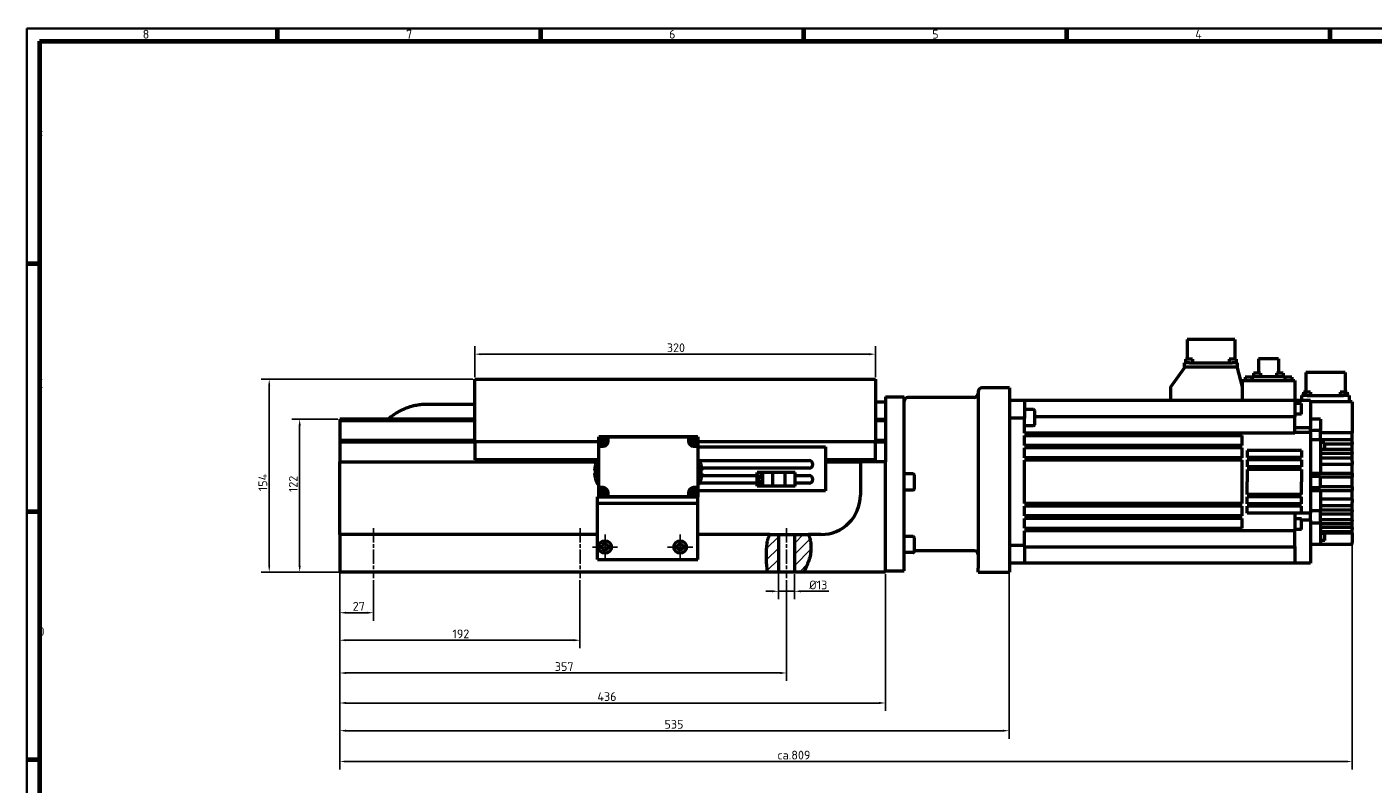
# Model space of a CAD drawing. Header units: millimetres. Extents: x 10 to 1672, y 10 to 1179.
# Tile 2 of 6: x 10 to 1086, y 575 to 1179. Entities that reach past the tile are written whole.
import ezdxf

# ---------------------------------------------------------------- set-up
doc = ezdxf.new("R2010")
doc.units = ezdxf.units.MM
doc.header["$LTSCALE"] = 2
doc.linetypes.add('CHAIN', pattern=[0.3543, 0.2362, -0.0295, 0.0591, -0.0295])
doc.layers.get('0').update_dxf_attribs({"lineweight": 25})
for name, color, linetype, lineweight in [('Bemaßung (ISO)', 7, 'Continuous', 25), ('Mittellinie (ISO)', 7, 'Continuous', 25), ('Mittelpunktmarkierung (ISO)', 7, 'Continuous', 25), ('Rahmen (ISO)', 7, 'Continuous', 70), ('Schraffur (ISO)', 7, 'Continuous', 18), ('Sichtbar (ISO)', 7, 'Continuous', 50), ('Symbol (ISO)', 7, 'Continuous', 25)]:
    doc.layers.add(name, color=color, linetype=linetype, lineweight=lineweight)
doc.styles.add('Notiztext (DIN)', font='isocpeur.ttf')
doc.dimstyles.new('Durchmesser', dxfattribs={"dimscale": 2, "dimtxt": 3.5, "dimasz": 2.5, "dimexe": 3.175, "dimexo": 0.8, "dimgap": 0.8, "dimtad": 1, "dimdec": 3, "dimrnd": 1e-08, "dimtxsty": 'Notiztext (DIN)', "dimcen": 0.09, "dimdle": 10, "dimclrd": 256, "dimclre": 256, "dimclrt": 256, "dimazin": 2, "dimtfac": 0.571429, "dimtdec": 3, "dimtmove": 0, "dimatfit": 3, "dimfxl": 1, "dimtolj": 1, "dimtzin": 0, "dimlwd": -1, "dimlwe": -1, "dimarcsym": 0})
doc.dimstyles.new('Standard (DIN)', dxfattribs={"dimscale": 2, "dimtxt": 3.5, "dimasz": 2.5, "dimexe": 3.175, "dimexo": 0.8, "dimgap": 0.8, "dimtad": 1, "dimdec": 3, "dimrnd": 1e-08, "dimtxsty": 'Notiztext (DIN)', "dimcen": 0.09, "dimdle": 10, "dimclrd": 256, "dimclre": 256, "dimclrt": 256, "dimazin": 2, "dimtfac": 0.571429, "dimtdec": 3, "dimtmove": 0, "dimatfit": 3, "dimfxl": 1, "dimtolj": 1, "dimlwd": -1, "dimlwe": -1, "dimarcsym": 0})

# ---------------------------------------------------------------- blocks, each defined once
blk = doc.blocks.new('Ränder Hagen+Goebel Rahmen')
at = {"layer": 'Rahmen (ISO)', "linetype": 'Continuous', "lineweight": 35}
for q in [(5, 5), (836, 589)]:
    blk.add_line((5, 589), q, dxfattribs=at)
at = {"layer": 'Rahmen (ISO)'}
for p, q in [((105.125, 584), (105.125, 589)), ((210.25, 584), (210.25, 589)), ((315.375, 584), (315.375, 589)), ((420.5, 584), (420.5, 589)), ((525.625, 584), (525.625, 589)), ((10, 584), (831, 584)), ((10, 584), (10, 10)), ((10, 495), (5, 495)), ((10, 396), (5, 396)), ((10, 297), (5, 297))]:
    blk.add_line(p, q, dxfattribs=at)
at = {"layer": 'Symbol (ISO)', "char_height": 3.5, "style": 'Notiztext (DIN)'}
for s, insert, attachment_point in [('8', (52.562, 585), 8), ('7', (157.687, 585), 8), ('6', (262.812, 585), 8), ('5', (367.937, 585), 8), ('4', (473.062, 585), 8), ('F', (9, 544.5), 7), ('E', (9, 445.5), 7), ('D', (9, 346.5), 7)]:
    blk.add_mtext(s, dxfattribs=dict(at, insert=insert, attachment_point=attachment_point))
blk = doc.blocks.new('*D6')
at = {"layer": 'Bemaßung (ISO)'}
for p, q in [((610.4, 772.4), (610.4, 722.3)), ((623.4, 742.4), (623.4, 722.3)), ((605.4, 728.6), (600.4, 728.6)), ((610.4, 728.6), (623.4, 728.6)), ((628.4, 728.6), (650.6, 728.6))]:
    blk.add_line(p, q, dxfattribs=at)
for points in [[(605.4, 729.5), (605.4, 727.8), (610.4, 728.6)], [(628.4, 729.5), (628.4, 727.8), (623.4, 728.6)]]:
    blk.add_solid(points, dxfattribs=at)
at = {"layer": 'Defpoints', "color": 0}
for p in [(610.4, 774), (623.4, 744), (623.4, 728.6)]:
    blk.add_point(p, dxfattribs=at)
at = {"layer": 'Bemaßung (ISO)', "insert": (635, 737.2), "char_height": 7, "attachment_point": 1, "style": 'Notiztext (DIN)'}
blk.add_mtext('\\A1;Ø13', dxfattribs=at)
blk = doc.blocks.new('*D9')
at = {"layer": 'Bemaßung (ISO)'}
for p, q in [((259.9, 772.4), (259.9, 705.1)), ((286.9, 737.4), (286.9, 705.1)), ((264.9, 711.5), (281.9, 711.5))]:
    blk.add_line(p, q, dxfattribs=at)
for points in [[(264.9, 712.3), (264.9, 710.7), (259.9, 711.5)], [(281.9, 712.3), (281.9, 710.7), (286.9, 711.5)]]:
    blk.add_solid(points, dxfattribs=at)
at = {"layer": 'Defpoints', "color": 0}
for p in [(259.9, 774), (286.9, 739), (286.9, 711.5)]:
    blk.add_point(p, dxfattribs=at)
at = {"layer": 'Bemaßung (ISO)', "insert": (270.3, 720.1), "char_height": 7, "attachment_point": 1, "style": 'Notiztext (DIN)'}
blk.add_mtext('\\A1;27', dxfattribs=at)
blk = doc.blocks.new('*D10')
at = {"layer": 'Bemaßung (ISO)'}
for p, q in [((259.9, 772.4), (259.9, 683.2)), ((451.9, 737.4), (451.9, 683.2)), ((264.9, 689.5), (446.9, 689.5))]:
    blk.add_line(p, q, dxfattribs=at)
for points in [[(264.9, 690.4), (264.9, 688.7), (259.9, 689.5)], [(446.9, 690.4), (446.9, 688.7), (451.9, 689.5)]]:
    blk.add_solid(points, dxfattribs=at)
at = {"layer": 'Defpoints', "color": 0}
for p in [(259.9, 774), (451.9, 739), (451.9, 689.5)]:
    blk.add_point(p, dxfattribs=at)
at = {"layer": 'Bemaßung (ISO)', "insert": (350, 698.1), "char_height": 7, "attachment_point": 1, "style": 'Notiztext (DIN)'}
blk.add_mtext('\\A1;192', dxfattribs=at)
blk = doc.blocks.new('*D11')
at = {"layer": 'Bemaßung (ISO)'}
for p, q in [((259.9, 772.4), (259.9, 657)), ((616.9, 737.4), (616.9, 657)), ((264.9, 663.4), (611.9, 663.4))]:
    blk.add_line(p, q, dxfattribs=at)
for points in [[(264.9, 664.2), (264.9, 662.5), (259.9, 663.4)], [(611.9, 664.2), (611.9, 662.5), (616.9, 663.4)]]:
    blk.add_solid(points, dxfattribs=at)
at = {"layer": 'Defpoints', "color": 0}
for p in [(259.9, 774), (616.9, 739), (616.9, 663.4)]:
    blk.add_point(p, dxfattribs=at)
at = {"layer": 'Bemaßung (ISO)', "insert": (431.8, 672), "char_height": 7, "attachment_point": 1, "style": 'Notiztext (DIN)'}
blk.add_mtext('\\A1;357', dxfattribs=at)
blk = doc.blocks.new('*D12')
at = {"layer": 'Bemaßung (ISO)'}
for p, q in [((367.9, 899.6), (367.9, 924.3)), ((682.9, 918), (372.9, 918)), ((687.9, 899.6), (687.9, 924.3))]:
    blk.add_line(p, q, dxfattribs=at)
for points in [[(372.9, 918.8), (372.9, 917.1), (367.9, 918)], [(682.9, 918.8), (682.9, 917.1), (687.9, 918)]]:
    blk.add_solid(points, dxfattribs=at)
at = {"layer": 'Defpoints', "color": 0}
for p in [(367.9, 918), (367.9, 898), (687.9, 898)]:
    blk.add_point(p, dxfattribs=at)
at = {"layer": 'Bemaßung (ISO)', "insert": (521.3, 926.6), "char_height": 7, "attachment_point": 1, "style": 'Notiztext (DIN)'}
blk.add_mtext('\\A1;320', dxfattribs=at)
blk = doc.blocks.new('*D13')
at = {"layer": 'Bemaßung (ISO)'}
for p, q in [((258.3, 866), (221.6, 866)), ((227.9, 749), (227.9, 861)), ((600.1, 744), (221.6, 744))]:
    blk.add_line(p, q, dxfattribs=at)
for points in [[(227.1, 861), (228.8, 861), (227.9, 866)], [(227.1, 749), (228.8, 749), (227.9, 744)]]:
    blk.add_solid(points, dxfattribs=at)
at = {"layer": 'Defpoints', "color": 0}
for p in [(227.9, 866), (259.9, 866), (601.7, 744)]:
    blk.add_point(p, dxfattribs=at)
at = {"layer": 'Bemaßung (ISO)', "insert": (219.3, 807.8), "char_height": 7, "attachment_point": 1, "rotation": 90, "style": 'Notiztext (DIN)'}
blk.add_mtext('\\A1;122', dxfattribs=at)
blk = doc.blocks.new('*D14')
at = {"layer": 'Bemaßung (ISO)'}
for p, q in [((366.3, 898), (197.2, 898)), ((203.6, 749), (203.6, 893)), ((600.1, 744), (197.2, 744))]:
    blk.add_line(p, q, dxfattribs=at)
for points in [[(202.8, 893), (204.4, 893), (203.6, 898)], [(202.8, 749), (204.4, 749), (203.6, 744)]]:
    blk.add_solid(points, dxfattribs=at)
at = {"layer": 'Defpoints', "color": 0}
for p in [(203.6, 898), (367.9, 898), (601.7, 744)]:
    blk.add_point(p, dxfattribs=at)
at = {"layer": 'Bemaßung (ISO)', "insert": (195, 808.6), "char_height": 7, "attachment_point": 1, "rotation": 90, "style": 'Notiztext (DIN)'}
blk.add_mtext('\\A1;154', dxfattribs=at)
blk = doc.blocks.new('*D23')
at = {"layer": 'Bemaßung (ISO)'}
for p, q in [((259.9, 772.4), (259.9, 633.1)), ((695.9, 742.4), (695.9, 633.1)), ((264.9, 639.4), (690.9, 639.4))]:
    blk.add_line(p, q, dxfattribs=at)
for points in [[(264.9, 640.3), (264.9, 638.6), (259.9, 639.4)], [(690.9, 640.3), (690.9, 638.6), (695.9, 639.4)]]:
    blk.add_solid(points, dxfattribs=at)
at = {"layer": 'Defpoints', "color": 0}
for p in [(259.9, 774), (695.9, 744), (695.9, 639.4)]:
    blk.add_point(p, dxfattribs=at)
at = {"layer": 'Bemaßung (ISO)', "insert": (465.8, 648), "char_height": 7, "attachment_point": 1, "style": 'Notiztext (DIN)'}
blk.add_mtext('\\A1;436', dxfattribs=at)
blk = doc.blocks.new('*D24')
at = {"layer": 'Bemaßung (ISO)'}
for p, q in [((1068.9, 853.6), (1068.9, 586.4)), ((259.9, 772.4), (259.9, 586.4)), ((264.9, 592.7), (1063.9, 592.7))]:
    blk.add_line(p, q, dxfattribs=at)
for points in [[(264.9, 593.5), (264.9, 591.9), (259.9, 592.7)], [(1063.9, 593.5), (1063.9, 591.9), (1068.9, 592.7)]]:
    blk.add_solid(points, dxfattribs=at)
at = {"layer": 'Defpoints', "color": 0}
for p in [(1068.9, 855.2), (259.9, 774), (1068.9, 592.7)]:
    blk.add_point(p, dxfattribs=at)
at = {"layer": 'Bemaßung (ISO)', "insert": (609.6, 601.3), "char_height": 7, "attachment_point": 1, "style": 'Notiztext (DIN)'}
blk.add_mtext('\\A1;ca.809', dxfattribs=at)
blk = doc.blocks.new('*D25')
at = {"layer": 'Bemaßung (ISO)'}
for p, q in [((259.9, 772.4), (259.9, 610.9)), ((794.9, 745.4), (794.9, 610.9)), ((264.9, 617.3), (789.9, 617.3))]:
    blk.add_line(p, q, dxfattribs=at)
for points in [[(264.9, 618.1), (264.9, 616.5), (259.9, 617.3)], [(789.9, 618.1), (789.9, 616.5), (794.9, 617.3)]]:
    blk.add_solid(points, dxfattribs=at)
at = {"layer": 'Defpoints', "color": 0}
for p in [(259.9, 774), (794.9, 747), (794.9, 617.3)]:
    blk.add_point(p, dxfattribs=at)
at = {"layer": 'Bemaßung (ISO)', "insert": (519.4, 625.9), "char_height": 7, "attachment_point": 1, "style": 'Notiztext (DIN)'}
blk.add_mtext('\\A1;535', dxfattribs=at)

msp = doc.modelspace()

# ---------------------------------------------------------------- hatches: boundary and pattern name
at = {"layer": 'Schraffur (ISO)'}
h = msp.add_hatch(dxfattribs=at)
h.set_pattern_fill('ANSI31', color=256, scale=50.8, style=0)
h.set_pattern_definition([(45, (0, 0), (-4.49013, 4.49013), [])])
edge = h.paths.add_edge_path()
edge.add_spline(control_points=[(601.7091, 743.9757), (600.954, 748.5571), (600.9068, 755.2743), (600.8938, 762.1165), (601.1668, 765.9187), (602.2071, 770.8152), (602.7478, 772.482), (603.5114, 773.9757)], knot_values=[0.049858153, 0.049858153, 0.049858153, 0.049858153, 1.395943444, 1.395943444, 4.852264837, 4.852264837, 6.895080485, 6.895080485, 6.895080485, 6.895080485], degree=3, periodic=0)
edge.add_line((603.5114, 773.9757), (610.4482, 773.9757))
edge.add_line((610.4482, 773.9757), (610.4482, 743.9757))
edge.add_line((610.4482, 743.9757), (601.7091, 743.9757))
edge = h.paths.add_edge_path()
edge.add_spline(control_points=[(634.3479, 773.9757), (634.4999, 773.6714), (634.6423, 773.3612), (635.6328, 771.0168), (636.1051, 768.7842), (636.561, 764.1006), (636.618, 760.4918), (634.6205, 752.2583), (633.0357, 748.7858), (630.8342, 743.9757)], knot_values=[20.902917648, 20.902917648, 20.902917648, 20.902917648, 21.247004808, 21.247004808, 23.461041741, 23.461041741, 25.991970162, 25.991970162, 28.236053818, 28.236053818, 28.236053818, 28.236053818], degree=3, periodic=0)
edge.add_line((630.8342, 743.9757), (623.4482, 743.9757))
edge.add_line((623.4482, 743.9757), (623.4482, 773.9757))
edge.add_line((623.4482, 773.9757), (634.3479, 773.9757))

# ---------------------------------------------------------------- linework, layer by layer
at = {"layer": 'Mittellinie (ISO)', "linetype": 'CHAIN', "ltscale": 23.990969}
for p, q in [((286.9482, 778.9757), (286.9482, 738.9757)), ((451.9482, 778.9757), (451.9482, 738.9757)), ((616.9482, 778.9757), (616.9482, 738.9757))]:
    msp.add_line(p, q, dxfattribs=at)
at = {"layer": 'Mittelpunktmarkierung (ISO)', "linetype": 'CHAIN', "ltscale": 11.111974}
for p, q in [((481.9482, 763.9757), (461.9482, 763.9757)), ((471.9482, 773.9757), (471.9482, 753.9757)), ((541.9482, 763.9757), (521.9482, 763.9757)), ((531.9482, 773.9757), (531.9482, 753.9757))]:
    msp.add_line(p, q, dxfattribs=at)
at = {"layer": 'Sichtbar (ISO)'}
for p, q in [((936.8982, 929.7257), (936.8982, 913.8757)), ((974.9982, 929.7257), (936.8982, 929.7257)), ((974.9982, 929.7257), (974.9982, 913.8757)), ((994.0107, 914.3557), (994.0107, 902.7757)), ((1009.8857, 914.3557), (994.0107, 914.3557)), ((1009.8857, 914.3557), (1009.8857, 902.7757)), ((923.9482, 891.9757), (934.9482, 906.9757)), ((938.9482, 911.1757), (934.9482, 911.1757)), ((934.9482, 907.9757), (934.9482, 911.1757)), ((934.9482, 907.9757), (976.9482, 907.9757)), ((934.9482, 906.9757), (934.9482, 907.9757)), ((935.7382, 913.8757), (935.7382, 911.1757)), ((941.2382, 913.8757), (935.7382, 913.8757)), ((938.9482, 911.1757), (972.9482, 911.1757)), ((941.2382, 913.8757), (941.2382, 911.1757)), ((970.6582, 913.8757), (970.6582, 911.1757)), ((976.1582, 913.8757), (970.6582, 913.8757)), ((976.9482, 911.1757), (972.9482, 911.1757)), ((976.1582, 913.8757), (976.1582, 911.1757)), ((976.9482, 911.1757), (976.9482, 907.9757)), ((976.9482, 907.9757), (976.9482, 906.9757)), ((976.9482, 906.9757), (980.9482, 891.9757)), ((367.9482, 847.9757), (367.9482, 897.9757)), ((367.9482, 897.9757), (687.9482, 897.9757)), ((687.9482, 897.9757), (687.9482, 847.9757)), ((980.9482, 896.9757), (1022.9482, 896.9757)), ((980.9482, 896.9757), (980.9482, 891.9757)), ((983.2982, 899.6757), (983.2982, 896.9757)), ((988.7982, 899.6757), (983.2982, 899.6757)), ((988.7982, 899.6757), (988.7982, 896.9757)), ((988.9482, 900.0757), (1014.9482, 900.0757)), ((988.9482, 900.0757), (988.9482, 896.9757)), ((990.0482, 902.7757), (990.0482, 900.0757)), ((995.5482, 902.7757), (990.0482, 902.7757)), ((995.5482, 902.7757), (995.5482, 900.0757)), ((1008.3482, 902.7757), (1008.3482, 900.0757)), ((1013.8482, 902.7757), (1008.3482, 902.7757)), ((1013.8482, 902.7757), (1013.8482, 900.0757)), ((1014.9482, 900.0757), (1014.9482, 896.9757)), ((1015.0982, 899.6757), (1015.0982, 896.9757)), ((1020.5982, 899.6757), (1015.0982, 899.6757)), ((1020.5982, 899.6757), (1020.5982, 896.9757)), ((1022.9482, 896.9757), (1022.9482, 880.9757)), ((1031.7482, 903.2257), (1031.7482, 887.5757)), ((1063.1482, 903.2257), (1031.7482, 903.2257)), ((1063.1482, 903.2257), (1063.1482, 887.5757)), ((695.9482, 883.9757), (710.9482, 883.9757)), ((695.9482, 883.9757), (695.9482, 831.9757)), ((710.9482, 744.9757), (710.9482, 883.9757)), ((766.9482, 883.4757), (713.9482, 883.4757)), ((769.9482, 887.9757), (769.9482, 746.9757)), ((794.9482, 890.9757), (772.9482, 890.9757)), ((794.9482, 890.9757), (794.9482, 887.9757)), ((794.9482, 887.9757), (794.9482, 746.9757)), ((923.9482, 880.9757), (923.9482, 891.9757)), ((980.9482, 891.9757), (980.9482, 880.9757)), ((1032.9482, 884.8757), (1028.4482, 884.8757)), ((1028.4482, 884.8757), (1028.4482, 880.9757)), ((1030.0482, 887.5757), (1030.0482, 884.8757)), ((1035.5482, 887.5757), (1030.0482, 887.5757)), ((1032.9482, 884.8757), (1061.9482, 884.8757)), ((1035.5482, 887.5757), (1035.5482, 884.8757)), ((1059.3482, 887.5757), (1059.3482, 884.8757)), ((1064.8482, 887.5757), (1059.3482, 887.5757)), ((1066.4482, 884.8757), (1061.9482, 884.8757)), ((1064.8482, 887.5757), (1064.8482, 884.8757)), ((1066.4482, 884.8757), (1066.4482, 879.9757)), ((329.9482, 878.1785), (367.9482, 878.1785)), ((687.9482, 879.9757), (695.9482, 879.9757)), ((806.9482, 880.9757), (794.9482, 880.9757)), ((1022.9482, 880.9757), (806.9482, 880.9757)), ((806.9482, 880.9757), (806.9482, 866.7817)), ((814.1482, 873.741), (806.9482, 873.741)), ((814.9482, 872.941), (814.9482, 861.541)), ((1035.4482, 880.9757), (1022.9482, 880.9757)), ((1022.9482, 880.9757), (1022.9482, 867.9757)), ((1028.4982, 878.6825), (1022.9482, 878.6825)), ((1028.4982, 874.4325), (1028.4982, 878.6825)), ((1028.4982, 870.1825), (1028.4982, 874.4325)), ((1035.4482, 880.9757), (1035.4482, 859.277)), ((1061.9482, 879.9757), (1035.4482, 879.9757)), ((1068.9482, 879.9757), (1061.9482, 879.9757)), ((1068.9482, 879.9757), (1068.9482, 855.1676)), ((259.9482, 865.9757), (259.9482, 864.9757)), ((367.9482, 865.9757), (259.9482, 865.9757)), ((259.9482, 864.9757), (259.9482, 848.9757)), ((259.9482, 864.9757), (367.9482, 864.9757)), ((687.9482, 865.9757), (695.9482, 865.9757)), ((687.9482, 864.9757), (695.9482, 864.9757)), ((806.9482, 866.7817), (794.9482, 866.7817)), ((806.9482, 854.9757), (806.9482, 866.7817)), ((814.1482, 860.741), (806.9482, 860.741)), ((1022.9482, 867.9757), (814.9482, 867.9757)), ((1028.4982, 870.1825), (1022.9482, 870.1825)), ((1022.9482, 855.4757), (1022.9482, 867.9757)), ((1043.4482, 865.9757), (1035.4482, 865.9757)), ((1043.4482, 865.9757), (1043.4482, 856.9635)), ((466.9482, 851.8757), (474.3482, 851.8757)), ((466.9482, 844.5757), (466.9482, 851.8757)), ((467.0482, 851.8757), (467.0482, 851.9757)), ((545.8482, 851.9757), (467.0482, 851.9757)), ((474.3482, 848.5757), (474.3482, 851.8757)), ((474.3482, 851.8757), (538.5482, 851.8757)), ((538.5482, 851.8757), (538.5482, 848.5757)), ((538.5482, 851.8757), (545.9482, 851.8757)), ((545.8482, 851.8757), (545.8482, 851.9757)), ((545.9482, 851.8757), (545.9482, 844.5757)), ((1022.9482, 854.9757), (806.9482, 854.9757)), ((806.9482, 845.1007), (806.9482, 852.9757)), ((806.9482, 852.9757), (980.9482, 852.9757)), ((980.9482, 845.1007), (980.9482, 852.9757)), ((1035.4482, 859.277), (1022.9482, 859.277)), ((1035.4482, 855.4757), (1022.9482, 855.4757)), ((1022.9482, 855.4757), (1022.9482, 854.9757)), ((1035.4482, 855.4757), (1035.4482, 859.277)), ((1043.4482, 856.9635), (1035.4482, 856.9635)), ((1035.4482, 855.4757), (1035.4482, 790.9757)), ((1043.4482, 849.4757), (1043.4482, 856.9635)), ((1068.9482, 855.1676), (1043.4482, 855.1676)), ((1068.9482, 849.5759), (1068.9482, 855.1676)), ((259.9482, 848.9757), (259.9482, 847.9757)), ((367.9482, 848.9757), (259.9482, 848.9757)), ((259.9482, 847.9757), (259.9482, 831.9757)), ((259.9482, 847.9757), (367.9482, 847.9757)), ((367.9482, 847.9757), (367.9482, 833.4757)), ((466.9482, 847.9757), (367.9482, 847.9757)), ((466.9482, 844.5757), (470.3482, 844.5757)), ((466.9482, 811.3757), (466.9482, 844.5757)), ((467.6732, 848.1757), (467.6422, 848.1757)), ((468.173, 848.1757), (467.6732, 848.1757)), ((467.702, 848.9757), (467.7337, 848.9757)), ((467.7337, 848.9757), (468.2479, 848.9757)), ((472.5234, 848.1757), (468.173, 848.1757)), ((468.2479, 848.9757), (472.4485, 848.9757)), ((472.4485, 848.9757), (472.9627, 848.9757)), ((473.0232, 848.1757), (472.5234, 848.1757)), ((472.9627, 848.9757), (472.9944, 848.9757)), ((473.0542, 848.1757), (473.0232, 848.1757)), ((539.8732, 848.1757), (539.8422, 848.1757)), ((540.373, 848.1757), (539.8732, 848.1757)), ((539.902, 848.9757), (539.9337, 848.9757)), ((539.9337, 848.9757), (540.4479, 848.9757)), ((544.7234, 848.1757), (540.373, 848.1757)), ((540.4479, 848.9757), (544.6485, 848.9757)), ((542.5482, 844.5757), (545.9482, 844.5757)), ((544.6485, 848.9757), (545.1627, 848.9757)), ((545.2232, 848.1757), (544.7234, 848.1757)), ((545.1627, 848.9757), (545.1944, 848.9757)), ((545.2542, 848.1757), (545.2232, 848.1757)), ((687.9482, 847.9757), (545.9482, 847.9757)), ((545.9482, 844.5757), (545.9482, 811.3757)), ((545.9482, 843.9757), (647.9482, 843.9757)), ((647.9482, 843.9757), (647.9482, 808.9757)), ((695.9482, 848.9757), (687.9482, 848.9757)), ((687.9482, 847.9757), (695.9482, 847.9757)), ((687.9482, 833.4757), (687.9482, 847.9757)), ((980.9482, 845.1007), (806.9482, 845.1007)), ((980.9482, 843.1007), (806.9482, 843.1007)), ((806.9482, 835.2257), (806.9482, 843.1007)), ((980.9482, 835.2257), (980.9482, 843.1007)), ((1028.4482, 840.9757), (984.9482, 840.9757)), ((984.9482, 840.9757), (984.9482, 835.4757)), ((1028.4482, 840.9757), (1028.4482, 835.4757)), ((1043.4482, 849.4757), (1035.4482, 849.4757)), ((1068.9482, 849.5759), (1043.4482, 849.5759)), ((1043.4482, 849.4757), (1043.4482, 833.7193)), ((1046.9482, 847.3193), (1043.4482, 847.3193)), ((1046.9482, 841.8193), (1043.4482, 841.8193)), ((1068.9482, 841.8072), (1043.4482, 841.8072)), ((1046.9482, 844.5693), (1046.9482, 847.3193)), ((1068.9482, 846.192), (1046.9482, 846.192)), ((1046.9482, 841.8193), (1046.9482, 844.5693)), ((1068.9482, 847.442), (1068.9482, 849.5759)), ((1068.9482, 847.442), (1068.9482, 846.192)), ((1068.9482, 841.8072), (1068.9482, 846.192)), ((1068.9482, 839.503), (1068.9482, 841.8072)), ((1068.9482, 839.503), (1068.9482, 838.5531)), ((259.9482, 831.9757), (465.0282, 831.9757)), ((259.9482, 773.9757), (259.9482, 831.9757)), ((465.766, 833.4757), (367.9482, 833.4757)), ((466.0482, 833.9757), (466.0482, 813.9757)), ((466.9482, 833.9757), (466.0482, 833.9757)), ((545.9482, 833.9757), (546.8482, 833.9757)), ((546.8482, 813.9757), (546.8482, 833.9757)), ((547.394, 832.9757), (634.9482, 832.9757)), ((687.9482, 833.4757), (647.9482, 833.4757)), ((647.9482, 831.9757), (675.9482, 831.9757)), ((695.9482, 831.9757), (675.9482, 831.9757)), ((675.9482, 831.9757), (675.9482, 805.4757)), ((695.9482, 743.9757), (695.9482, 831.9757)), ((980.9482, 835.2257), (806.9482, 835.2257)), ((980.9482, 833.2257), (806.9482, 833.2257)), ((806.9482, 815.9757), (806.9482, 833.2257)), ((980.9482, 815.9757), (980.9482, 833.2257)), ((1028.4482, 835.4757), (984.9482, 835.4757)), ((1028.4482, 833.4757), (984.9482, 833.4757)), ((984.9482, 833.4757), (984.9482, 827.9757)), ((1028.4482, 833.4757), (1028.4482, 827.9757)), ((1068.9482, 838.5531), (1043.4482, 838.5531)), ((1068.9482, 834.9693), (1043.4482, 834.9693)), ((1043.4482, 833.7193), (1043.4482, 823.0784)), ((1068.9482, 829.8439), (1043.4482, 829.8439)), ((1068.9482, 834.9693), (1068.9482, 838.5531)), ((1068.9482, 832.5447), (1068.9482, 834.9693)), ((1068.9482, 832.5447), (1068.9482, 829.8439)), ((1068.9482, 822.9238), (1068.9482, 829.8439)), ((463.3725, 824.9757), (464.3482, 824.9757)), ((464.3482, 822.9757), (463.3725, 822.9757)), ((464.3482, 822.9757), (464.3482, 824.9757)), ((548.5482, 824.9757), (549.5239, 824.9757)), ((548.5482, 824.9757), (548.5482, 822.9757)), ((549.5239, 822.9757), (548.5482, 822.9757)), ((634.9482, 826.9757), (549.3224, 826.9757)), ((549.3224, 820.9757), (593.4482, 820.9757)), ((597.9482, 823.4757), (593.4482, 823.4757)), ((593.4482, 812.4757), (593.4482, 823.4757)), ((595.6882, 820.9757), (595.6904, 820.9757)), ((605.9482, 823.4757), (597.9482, 823.4757)), ((597.9482, 812.4757), (597.9482, 823.4757)), ((615.9482, 823.4757), (605.9482, 823.4757)), ((605.9482, 812.4757), (605.9482, 823.4757)), ((623.9482, 823.4757), (615.9482, 823.4757)), ((615.9482, 812.4757), (615.9482, 823.4757)), ((623.9482, 812.4757), (623.9482, 823.4757)), ((623.9482, 820.9757), (634.9482, 820.9757)), ((718.1482, 822.4757), (710.9482, 822.4757)), ((718.9482, 821.6757), (718.9482, 810.2757)), ((1028.4482, 827.9757), (984.9482, 827.9757)), ((1028.4482, 825.9757), (984.9482, 825.9757)), ((984.9482, 825.9757), (984.9482, 815.9757)), ((1028.4482, 825.9757), (1028.4482, 815.9757)), ((1035.4482, 823.0784), (1043.4482, 823.0784)), ((1035.4482, 822.9238), (1068.9482, 822.9238)), ((1035.4482, 820.4323), (1043.4482, 820.4323)), ((1043.4482, 822.9238), (1043.4482, 823.0784)), ((1043.4482, 811.5192), (1043.4482, 820.4323)), ((1068.9482, 819.8402), (1043.4482, 819.8402)), ((1068.9482, 822.9238), (1068.9482, 821.6738)), ((1068.9482, 821.6738), (1068.9482, 820.4323)), ((1068.9482, 820.4323), (1068.9482, 819.8402)), ((1068.9482, 812.1113), (1068.9482, 819.8402)), ((466.9482, 813.9757), (466.0482, 813.9757)), ((470.3482, 811.3757), (466.9482, 811.3757)), ((466.9482, 804.0757), (466.9482, 811.3757)), ((467.6645, 807.5757), (467.6957, 807.5757)), ((467.6957, 806.7757), (467.6645, 806.7757)), ((467.6957, 807.5757), (468.2008, 807.5757)), ((468.2008, 806.7757), (467.6957, 806.7757)), ((468.2008, 807.5757), (472.4956, 807.5757)), ((472.4956, 806.7757), (468.2008, 806.7757)), ((472.4956, 807.5757), (473.0007, 807.5757)), ((473.0007, 806.7757), (472.4956, 806.7757)), ((473.0007, 807.5757), (473.0319, 807.5757)), ((473.0319, 806.7757), (473.0007, 806.7757)), ((474.3482, 804.0757), (474.3482, 807.3757)), ((538.5482, 807.3757), (538.5482, 804.0757)), ((539.8645, 807.5757), (539.8957, 807.5757)), ((539.8957, 806.7757), (539.8645, 806.7757)), ((539.8957, 807.5757), (540.4008, 807.5757)), ((540.4008, 806.7757), (539.8957, 806.7757)), ((540.4008, 807.5757), (544.6956, 807.5757)), ((544.6956, 806.7757), (540.4008, 806.7757)), ((545.9482, 811.3757), (542.5482, 811.3757)), ((544.6956, 807.5757), (545.2007, 807.5757)), ((545.2007, 806.7757), (544.6956, 806.7757)), ((545.2007, 807.5757), (545.2319, 807.5757)), ((545.2319, 806.7757), (545.2007, 806.7757)), ((545.9482, 813.9757), (546.8482, 813.9757)), ((545.9482, 811.3757), (545.9482, 804.0757)), ((647.9482, 808.9757), (545.9482, 808.9757)), ((593.4482, 814.9757), (547.394, 814.9757)), ((597.9482, 812.4757), (593.4482, 812.4757)), ((595.6882, 814.9757), (595.6904, 814.9757)), ((605.9482, 812.4757), (597.9482, 812.4757)), ((615.9482, 812.4757), (605.9482, 812.4757)), ((623.9482, 812.4757), (615.9482, 812.4757)), ((634.9482, 814.9757), (623.9482, 814.9757)), ((718.1482, 809.4757), (710.9482, 809.4757)), ((806.9482, 798.7257), (806.9482, 815.9757)), ((980.9482, 798.7257), (980.9482, 815.9757)), ((984.9482, 805.9757), (984.9482, 815.9757)), ((1028.4482, 805.9757), (1028.4482, 815.9757)), ((1035.4482, 811.5192), (1043.4482, 811.5192)), ((1035.4482, 809.0277), (1068.9482, 809.0277)), ((1043.4482, 808.8731), (1035.4482, 808.8731)), ((1068.9482, 812.1113), (1043.4482, 812.1113)), ((1043.4482, 808.8731), (1043.4482, 809.0277)), ((1043.4482, 808.8731), (1043.4482, 798.2322)), ((1068.9482, 812.1113), (1068.9482, 811.5192)), ((1068.9482, 811.5192), (1068.9482, 810.2777)), ((1068.9482, 810.2777), (1068.9482, 809.0277)), ((1068.9482, 802.1075), (1068.9482, 809.0277)), ((465.9482, 803.9757), (545.9482, 803.9757)), ((465.9482, 798.9757), (465.9482, 803.9757)), ((465.9482, 793.9757), (465.9482, 798.9757)), ((465.9482, 798.9757), (545.9482, 798.9757)), ((474.3482, 804.0757), (466.9482, 804.0757)), ((467.0482, 803.9757), (467.0482, 804.0757)), ((538.5482, 804.0757), (474.3482, 804.0757)), ((479.7732, 803.9757), (479.7732, 804.0757)), ((482.3982, 803.9757), (482.3982, 804.0757)), ((486.3982, 803.9757), (486.3982, 804.0757)), ((496.4482, 803.9757), (496.4482, 804.0757)), ((500.4482, 803.9757), (500.5482, 804.0757)), ((512.4482, 803.9757), (512.3482, 804.0757)), ((516.4482, 804.0757), (516.4482, 803.9757)), ((526.4982, 803.9757), (526.4982, 804.0757)), ((530.4982, 803.9757), (530.4982, 804.0757)), ((533.1232, 804.0757), (533.1232, 803.9757)), ((545.9482, 804.0757), (538.5482, 804.0757)), ((545.8482, 803.9757), (545.8482, 804.0757)), ((545.9482, 798.9757), (545.9482, 803.9757)), ((545.9482, 793.9757), (545.9482, 798.9757)), ((980.9482, 798.7257), (806.9482, 798.7257)), ((980.9482, 796.7257), (806.9482, 796.7257)), ((806.9482, 788.8507), (806.9482, 796.7257)), ((980.9482, 788.8507), (980.9482, 796.7257)), ((1028.4482, 805.9757), (984.9482, 805.9757)), ((1028.4482, 803.9757), (984.9482, 803.9757)), ((984.9482, 798.4757), (984.9482, 803.9757)), ((1028.4482, 798.4757), (984.9482, 798.4757)), ((1028.4482, 796.4757), (984.9482, 796.4757)), ((984.9482, 790.9757), (984.9482, 796.4757)), ((1028.4482, 798.4757), (1028.4482, 803.9757)), ((1028.4482, 790.9757), (1028.4482, 796.4757)), ((1068.9482, 802.1075), (1043.4482, 802.1075)), ((1043.4482, 798.2322), (1043.4482, 792.9757)), ((1068.9482, 796.9822), (1043.4482, 796.9822)), ((1068.9482, 802.1075), (1068.9482, 799.4068)), ((1068.9482, 796.9822), (1068.9482, 799.4068)), ((1068.9482, 793.3983), (1068.9482, 796.9822)), ((465.9482, 753.9757), (465.9482, 793.9757)), ((545.9482, 753.9757), (545.9482, 793.9757)), ((980.9482, 788.8507), (806.9482, 788.8507)), ((980.9482, 786.8507), (806.9482, 786.8507)), ((806.9482, 778.9757), (806.9482, 786.8507)), ((980.9482, 778.9757), (980.9482, 786.8507)), ((1022.9482, 790.9757), (984.9482, 790.9757)), ((1022.9482, 790.9757), (1022.9482, 776.9757)), ((1028.4482, 790.9757), (1022.9482, 790.9757)), ((1028.4982, 786.4757), (1022.9482, 786.4757)), ((1035.4482, 790.9757), (1028.4482, 790.9757)), ((1028.4982, 782.2257), (1028.4982, 786.4757)), ((1035.4482, 785.3204), (1028.4982, 785.3204)), ((1043.4482, 792.9757), (1035.4482, 792.9757)), ((1035.4482, 785.3204), (1035.4482, 790.9757)), ((1035.4482, 785.3204), (1035.4482, 750.9757)), ((1068.9482, 793.3983), (1043.4482, 793.3983)), ((1043.4482, 790.7227), (1043.4482, 792.9757)), ((1043.4482, 783.0098), (1043.4482, 790.7227)), ((1068.9482, 790.1443), (1043.4482, 790.1443)), ((1068.9482, 785.7595), (1043.4482, 785.7595)), ((1068.9482, 793.3983), (1068.9482, 792.4485)), ((1068.9482, 790.1443), (1068.9482, 792.4485)), ((1068.9482, 785.7595), (1068.9482, 790.1443)), ((1068.9482, 785.7595), (1068.9482, 784.5095)), ((806.9482, 778.9757), (980.9482, 778.9757)), ((806.9482, 765.1697), (806.9482, 776.9757)), ((1022.9482, 776.9757), (806.9482, 776.9757)), ((1028.4982, 777.9757), (1022.9482, 777.9757)), ((1022.9482, 764.3545), (1022.9482, 776.9757)), ((1028.4982, 777.9757), (1028.4982, 782.2257)), ((1043.4482, 783.0098), (1035.4482, 783.0098)), ((1043.4482, 783.0098), (1043.4482, 765.9757)), ((1068.9482, 782.3756), (1043.4482, 782.3756)), ((1068.9482, 779.5531), (1043.4482, 779.5531)), ((1068.9482, 776.1406), (1043.4482, 776.1406)), ((1068.9482, 775.0735), (1043.4482, 775.0735)), ((1046.9482, 774.6955), (1043.4482, 774.6955)), ((1046.9482, 771.9455), (1046.9482, 774.6955)), ((1068.9482, 782.3756), (1068.9482, 784.5095)), ((1068.9482, 779.5531), (1068.9482, 782.3756)), ((1068.9482, 779.5531), (1068.9482, 778.0622)), ((1068.9482, 776.1406), (1068.9482, 778.0622)), ((1068.9482, 775.0735), (1068.9482, 776.1406)), ((1068.9482, 775.0735), (1068.9482, 767.6533)), ((259.9482, 773.9757), (259.9482, 743.9757)), ((465.9482, 773.9757), (259.9482, 773.9757)), ((469.4482, 765.4191), (471.9482, 766.8625)), ((469.4482, 762.5324), (469.4482, 765.4191)), ((471.9482, 766.8625), (474.4482, 765.4191)), ((474.4482, 765.4191), (474.4482, 762.5324)), ((529.4482, 765.4191), (531.9482, 766.8625)), ((529.4482, 762.5324), (529.4482, 765.4191)), ((531.9482, 766.8625), (534.4482, 765.4191)), ((534.4482, 765.4191), (534.4482, 762.5324)), ((603.5114, 773.9757), (545.9482, 773.9757)), ((603.5114, 773.9757), (610.4482, 773.9757)), ((610.4482, 773.9757), (610.4482, 743.9757)), ((610.4482, 773.9757), (623.4482, 773.9757)), ((623.4482, 773.9757), (634.3479, 773.9757)), ((623.4482, 743.9757), (623.4482, 773.9757)), ((644.4482, 773.9757), (634.3479, 773.9757)), ((718.1482, 772.4757), (710.9482, 772.4757)), ((718.9482, 771.6757), (718.9482, 760.2757)), ((806.9482, 765.1697), (794.9482, 765.1697)), ((806.9482, 765.1697), (806.9482, 750.9757)), ((1022.9482, 763.9757), (806.9482, 763.9757)), ((1022.9482, 764.3545), (1022.9482, 750.9757)), ((1043.4482, 765.9757), (1035.4482, 765.9757)), ((1046.9482, 769.1955), (1043.4482, 769.1955)), ((1068.9482, 765.9757), (1043.4482, 765.9757)), ((1046.9482, 769.1955), (1046.9482, 771.9455)), ((1068.9482, 765.9757), (1068.9482, 767.6533)), ((465.9482, 753.9757), (545.9482, 753.9757)), ((471.9482, 761.089), (469.4482, 762.5324)), ((474.4482, 762.5324), (471.9482, 761.089)), ((531.9482, 761.089), (529.4482, 762.5324)), ((534.4482, 762.5324), (531.9482, 761.089)), ((718.1482, 759.4757), (710.9482, 759.4757)), ((766.9482, 760.9757), (718.9482, 760.9757)), ((601.7091, 743.9757), (259.9482, 743.9757)), ((610.4482, 743.9757), (601.7091, 743.9757)), ((623.4482, 743.9757), (610.4482, 743.9757)), ((630.8342, 743.9757), (623.4482, 743.9757)), ((695.9482, 743.9757), (630.8342, 743.9757)), ((695.9482, 744.9757), (710.9482, 744.9757)), ((769.9482, 743.9757), (769.9482, 746.9757)), ((769.9482, 743.9757), (794.9482, 743.9757)), ((806.9482, 750.9757), (794.9482, 750.9757)), ((794.9482, 746.9757), (794.9482, 743.9757)), ((1022.9482, 750.9757), (806.9482, 750.9757)), ((1035.4482, 750.9757), (1022.9482, 750.9757))]:
    msp.add_line(p, q, dxfattribs=at)
at = {"layer": 'Sichtbar (ISO)', "flags": 128}
for points in [[(298.5454, 865.9757), (299.3483, 866.6939), (300.1677, 867.3932), (301.0031, 868.0734), (301.854, 868.7341), (302.7199, 869.3749), (303.6005, 869.9955), (304.4952, 870.5955), (305.4037, 871.1745), (306.3253, 871.7322), (307.2597, 872.2683), (308.2062, 872.7827), (309.1644, 873.2751), (310.1337, 873.7452), (311.1136, 874.1928), (312.1035, 874.6177), (313.103, 875.0197), (314.1115, 875.3985), (315.1285, 875.7538), (316.1535, 876.0855), (317.1859, 876.3932), (318.2252, 876.6769), (319.2708, 876.9362), (320.3222, 877.1713), (321.3787, 877.3819), (322.4398, 877.568), (323.505, 877.7295), (324.5736, 877.8664), (325.645, 877.9786), (326.7188, 878.0659), (327.7943, 878.1284), (328.8709, 878.166), (329.9482, 878.1785)], [(601.7091, 743.9757), (601.3829, 746.4558), (601.1593, 749.1015), (601.019, 751.71), (600.9424, 754.0787), (600.9102, 756.0049), (600.903, 757.2901), (600.9056, 758.2479), (600.9158, 759.1771), (600.9337, 760.0784), (600.9596, 760.9525), (600.9935, 761.8001), (601.0357, 762.6218), (601.0863, 763.4184), (601.1455, 764.1905), (601.2134, 764.9388), (601.2903, 765.664), (601.3763, 766.3668), (601.4715, 767.0478), (601.5762, 767.7078), (601.6905, 768.3475), (601.8146, 768.9675), (601.9494, 769.5718), (602.0963, 770.1646), (602.2558, 770.7456), (602.4286, 771.3148), (602.6153, 771.8718), (602.8163, 772.4166), (603.0323, 772.949), (603.2638, 773.4687), (603.5114, 773.9757)], [(634.3479, 773.9757), (634.6479, 773.34), (634.9215, 772.6891), (635.1692, 772.0253), (635.392, 771.3503), (635.5908, 770.6661), (635.7665, 769.9744), (635.92, 769.2771), (636.0522, 768.5761), (636.164, 767.8731), (636.2564, 767.17), (636.3303, 766.4677), (636.3906, 765.7277), (636.4356, 764.9317), (636.461, 764.0812), (636.4621, 763.178), (636.4344, 762.224), (636.3733, 761.2207), (636.2742, 760.17), (636.1327, 759.0737), (635.9442, 757.9333), (635.704, 756.7507), (635.4097, 755.5352), (635.0704, 754.3313), (634.6884, 753.1356), (634.2638, 751.9361), (633.7969, 750.7206), (633.2878, 749.4768), (632.7368, 748.1927), (632.1441, 746.8559), (631.5098, 745.4543), (630.8342, 743.9757)]]:
    msp.add_lwpolyline(points, dxfattribs=at)
at = {"layer": 'Sichtbar (ISO)'}
for centre, radius in [((470.3482, 848.3757), 2.8), ((542.5482, 848.3757), 2.8), ((470.3482, 807.1757), 2.8), ((542.5482, 807.1757), 2.8), ((471.9482, 763.9757), 5), ((531.9482, 763.9757), 5)]:
    msp.add_circle(centre, radius, dxfattribs=at)
for centre, radius, start, end in [((713.9482, 880.4757), 3, 90, 180), ((766.9482, 886.4757), 3, 270, 0), ((772.9482, 887.9757), 3, 90, 180), ((814.1482, 872.941), 0.8, 0, 90), ((814.1482, 861.541), 0.8, 270, 0), ((470.3482, 848.3757), 2.7134, 167.2248282, 184.2270273), ((470.3482, 848.5757), 4, 270, 0), ((470.3482, 848.3757), 2.7134, 355.7729727, 12.7751718), ((542.5482, 848.5757), 4, 180, 270), ((542.5482, 848.3757), 2.7134, 167.2248282, 184.2270273), ((542.5482, 848.3757), 2.7134, 355.7729727, 12.7751718), ((483.1482, 823.9942), 19.8, 149.7273091, 177.15865), ((529.7482, 823.9942), 19.8, 2.84135, 30.2726909), ((634.9482, 829.9757), 3, 270, 90), ((483.1482, 823.9572), 19.8, 182.84135, 210.2726909), ((529.7482, 823.9572), 19.8, 329.7273091, 357.15865), ((634.9482, 817.9757), 3, 270, 90), ((718.1482, 821.6757), 0.8, 0, 90), ((470.3482, 807.1757), 2.7134, 171.5227167, 188.4772833), ((470.3482, 807.3757), 4, 0, 90), ((470.3482, 807.1757), 2.7134, 351.5227167, 8.4772833), ((542.5482, 807.3757), 4, 90, 180), ((542.5482, 807.1757), 2.7134, 171.5227167, 188.4772833), ((542.5482, 807.1757), 2.7134, 351.5227167, 8.4772833), ((718.1482, 810.2757), 0.8, 270, 0), ((644.4482, 805.4757), 31.5, 270, 0), ((718.1482, 771.6757), 0.8, 0, 90), ((718.1482, 760.2757), 0.8, 270, 0), ((766.9482, 757.9757), 3, 0, 90)]:
    msp.add_arc(centre, radius, start, end, dxfattribs=at)
msp.add_ellipse((595.6882, 817.9757), major_axis=(0, 3), ratio=0.662620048, dxfattribs=at)
for centre, major_axis, start_param, end_param in [((596.0938, 817.9757), (0, -2.4585), 2.110849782, 7.313928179), ((595.6904, 817.9757), (0, 3), 3.141592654, 6.283185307)]:
    msp.add_ellipse(centre, major_axis=major_axis, ratio=0.662620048, start_param=start_param, end_param=end_param, dxfattribs=at)

# ---------------------------------------------------------------- block references
at = {"xscale": 2, "yscale": 2, "zscale": 2}
msp.add_blockref('Ränder Hagen+Goebel Rahmen', (0, 0), dxfattribs=at)

# ---------------------------------------------------------------- dimensions: what is measured, and where the dimension line sits
at = {"layer": 'Bemaßung (ISO)'}
for base, p1, p2, angle, picture, middle in [((367.9482, 917.9757), (687.9482, 897.9757), (367.9482, 897.9757), 180, '*D12', (527.9482, 917.9757)), ((203.5985, 897.9757), (601.7091, 743.9757), (367.9482, 897.9757), 90, '*D14', (203.5985, 814.8601)), ((227.9482, 865.9757), (601.7091, 743.9757), (259.9482, 865.9757), 90, '*D13', (227.9482, 813.7495)), ((286.9482, 711.4927), (259.9482, 773.9757), (286.9482, 738.9757), 180, '*D9', (274.5067, 711.4927)), ((451.9482, 689.5248), (259.9482, 773.9757), (451.9482, 738.9757), 180, '*D10', (355.9482, 689.5248)), ((616.9482, 663.3667), (259.9482, 773.9757), (616.9482, 738.9757), 180, '*D11', (438.4482, 663.3667)), ((695.9482, 639.4396), (259.9482, 773.9757), (695.9482, 743.9757), 180, '*D23', (472.7514, 639.4396)), ((794.9482, 617.2918), (259.9482, 773.9757), (794.9482, 746.9757), 180, '*D25', (526.0258, 617.2918))]:
    dim = msp.add_linear_dim(base=base, p1=p1, p2=p2, angle=angle, dimstyle='Standard (DIN)', override={"dimdec": 3, "dimtp": 0, "dimtm": 0, "dimtdec": 3, "dimatfit": 2}, dxfattribs=at)
    dim.commit()
    dim.dimension.update_dxf_attribs({"geometry": picture, "text_midpoint": middle, "dimtype": 160})
for base, p1, p2, text, dimstyle, picture, middle in [((1068.9482, 592.7141), (259.9482, 773.9757), (1068.9482, 855.1676), 'ca.<>', 'Standard (DIN)', '*D24', (621.8453, 592.7141)), ((623.4482, 728.6297), (610.4482, 773.9757), (623.4482, 743.9757), 'Ø<>', 'Durchmesser', '*D6', (642.0482, 728.6297))]:
    dim = msp.add_linear_dim(base=base, p1=p1, p2=p2, angle=180, text=text, dimstyle=dimstyle, override={"dimdec": 3, "dimtp": 0, "dimtm": 0, "dimtdec": 3, "dimatfit": 2}, dxfattribs=at)
    dim.commit()
    dim.dimension.update_dxf_attribs({"geometry": picture, "text_midpoint": middle, "dimtype": 160})

doc.saveas('drawing.dxf')
